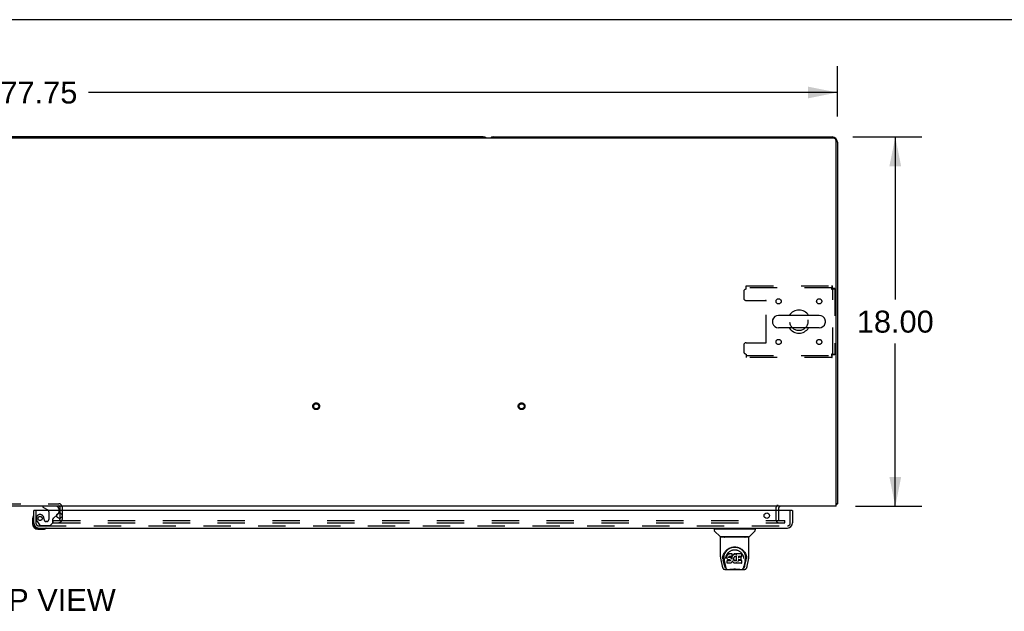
# Model space of a CAD drawing. Header units: inches. Extents: x 0 to 243, y 0 to 157.
# Tile 78 of 84: x 74 to 122, y 128 to 157. Entities that reach past the tile are written whole.
import ezdxf

# ---------------------------------------------------------------- set-up
doc = ezdxf.new("R2010")
doc.units = ezdxf.units.IN
doc.header["$LTSCALE"] = 13.348617
doc.header["$MEASUREMENT"] = 0
doc.linetypes.add('HIDDEN', pattern=[0.2, 0.1, -0.1])
doc.layers.get('0').update_dxf_attribs({"linetype": 'CONTINUOUS'})
for name, color, linetype in [('DEFAULT_2', 8, 'HIDDEN'), ('DIMENSIONS', 7, 'CONTINUOUS'), ('MAIN_OR_RIGHT_DOOR_ASSEMBLY', 7, 'CONTINUOUS')]:
    doc.layers.add(name, color=color, linetype=linetype)
doc.styles.get("Standard").update_dxf_attribs({"font": 'arial.ttf'})
doc.dimstyles.new('DIMSTYLE_1', dxfattribs={"dimtxt": 1.070745, "dimasz": 1.42766, "dimexe": 0.09, "dimexo": 0.07, "dimgap": 0.0375, "dimtad": 0, "dimtih": 1, "dimtoh": 1, "dimzin": 4, "dimdsep": 46, "dimtxsty": 'Standard', "dimblk": '_FILLED', "dimblk1": '_FILLED', "dimblk2": '_FILLED', "dimcen": 0.09, "dimadec": 3, "dimazin": 1, "dimtfac": 1, "dimtdec": 3, "dimtofl": 0, "dimtmove": 0, "dimatfit": 3, "dimldrblk": '_FILLED', "dimfxl": 0, "dimtolj": 1, "dimtzin": 4, "dimarcsym": 0})

# ---------------------------------------------------------------- blocks, each defined once
blk = doc.blocks.new('_FILLED')
at = {"color": 0, "linetype": 'ByBlock'}
blk.add_solid([(0, 0), (-1, 0.2), (-1, -0.2)], dxfattribs=at)
blk = doc.blocks.new('*D1')
at = {"layer": 'DIMENSIONS', "color": 2, "linetype": 'Continuous'}
for p, q in [((36.199, 152.326), (36.199, 154.779)), ((113.949, 152.326), (113.949, 154.779)), ((36.199, 153.494), (72.668, 153.494)), ((113.949, 153.494), (77.48, 153.494))]:
    blk.add_line(p, q, dxfattribs=at)
at = {"layer": 'DIMENSIONS', "color": 2, "linetype": 'Continuous', "xscale": 1.4276595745, "yscale": 1.4276595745, "zscale": 1.4276595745, "rotation": 180}
blk.add_blockref('_FILLED', (36.199, 153.494), dxfattribs=at)
at = {"layer": 'DIMENSIONS', "color": 2, "linetype": 'Continuous', "xscale": 1.4276595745, "yscale": 1.4276595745, "zscale": 1.4276595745}
blk.add_blockref('_FILLED', (113.949, 153.494), dxfattribs=at)
at = {"layer": 'DIMENSIONS', "color": 2, "linetype": 'Continuous', "insert": (75.074, 154.029), "char_height": 1.0707, "width": 3.74164, "attachment_point": 2, "line_spacing_factor": 0.9}
blk.add_mtext('77.75', dxfattribs=at)
blk = doc.blocks.new('*D2')
at = {"layer": 'DIMENSIONS', "color": 2, "linetype": 'Continuous'}
for p, q in [((114.698, 151.327), (118.052, 151.327)), ((116.767, 151.327), (116.767, 143.397)), ((116.767, 133.327), (116.767, 141.256)), ((114.823, 133.327), (118.052, 133.327))]:
    blk.add_line(p, q, dxfattribs=at)
at = {"layer": 'DIMENSIONS', "color": 2, "linetype": 'Continuous', "xscale": 1.4276595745, "yscale": 1.4276595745, "zscale": 1.4276595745}
for p, rotation in [((116.767, 151.327), 90), ((116.767, 133.327), 270)]:
    blk.add_blockref('_FILLED', p, dxfattribs=dict(at, rotation=rotation))
at = {"layer": 'DIMENSIONS', "color": 2, "linetype": 'Continuous', "insert": (116.767, 142.862), "char_height": 1.0707, "width": 3.74164, "attachment_point": 2, "line_spacing_factor": 0.9}
blk.add_mtext('18.00', dxfattribs=at)

msp = doc.modelspace()

# ---------------------------------------------------------------- linework, layer by layer
at = {"color": 7, "linetype": 'Continuous'}
for p, q in [((0, 157.043), (242.702, 157.043)), ((113.761, 151.264), (36.386, 151.264)), ((96.699, 151.327), (53.449, 151.327)), ((97.199, 151.327), (113.699, 151.327)), ((113.886, 133.327), (113.886, 151.139)), ((113.949, 151.077), (113.949, 133.452)), ((113.061, 142.633), (111.086, 142.633)), ((110.786, 142.37), (110.786, 142.283)), ((113.061, 142.021), (111.086, 142.021)), ((113.361, 142.37), (113.361, 142.283)), ((113.886, 133.327), (36.261, 133.327)), ((113.949, 133.452), (113.886, 133.452)), ((113.888, 133.414), (113.886, 133.415)), ((111.074, 133.202), (111.074, 133.123))]:
    msp.add_line(p, q, dxfattribs=at)
for points in [[(113.888, 133.414), (113.89, 133.416), (113.893, 133.418), (113.896, 133.42), (113.899, 133.422), (113.902, 133.423), (113.906, 133.425), (113.91, 133.427), (113.914, 133.428), (113.917, 133.43), (113.925, 133.432)], [(113.925, 133.432), (113.928, 133.434), (113.931, 133.435), (113.934, 133.436), (113.937, 133.438), (113.94, 133.439), (113.942, 133.44), (113.944, 133.442), (113.945, 133.443), (113.947, 133.445), (113.948, 133.447), (113.948, 133.448), (113.949, 133.45), (113.949, 133.452)]]:
    msp.add_lwpolyline(points, dxfattribs=at)
for centre, radius, start, end in [((96.699, 151.077), 0.25, 48.596, 90), ((97.199, 151.077), 0.25, 90, 131.4046), ((113.699, 151.077), 0.25, 0, 90), ((113.761, 151.139), 0.125, 0, 90), ((112.074, 142.327), 0.562, 32.9567, 147.0433), ((110.93, 142.37), 0.144, 164.3697, 180), ((111.086, 142.327), 0.306, 90, 164.3697), ((113.061, 142.327), 0.306, 15.6303, 90), ((113.218, 142.37), 0.144, 0, 15.6303), ((110.93, 142.283), 0.144, 180, 195.6303), ((111.086, 142.327), 0.306, 195.6303, 270), ((112.074, 142.327), 0.562, 212.956, 327.044), ((113.061, 142.327), 0.306, 270, 344.3697), ((113.218, 142.283), 0.144, 344.3697, 360), ((111.199, 133.202), 0.125, 90, 180), ((113.699, 133.577), 0.25, 318.6068, 319.2391)]:
    msp.add_arc(centre, radius, start, end, dxfattribs=at)
at = {"layer": 'DEFAULT_2', "color": 8, "linetype": 'HIDDEN'}
for p, q in [((109.511, 144.077), (113.69, 144.077)), ((109.511, 143.91), (109.511, 144.077)), ((113.69, 143.973), (109.511, 143.973)), ((113.69, 144.077), (113.69, 143.973)), ((113.824, 143.943), (113.72, 143.943)), ((113.72, 140.711), (113.72, 143.943)), ((113.824, 143.943), (113.824, 140.711)), ((109.386, 143.785), (109.386, 143.483)), ((109.511, 143.358), (110.456, 143.358)), ((110.486, 141.325), (110.486, 143.328)), ((109.386, 141.17), (109.386, 140.869)), ((109.511, 141.295), (110.456, 141.295)), ((109.511, 140.744), (109.511, 140.577)), ((109.511, 140.681), (113.69, 140.681)), ((113.69, 140.577), (109.511, 140.577)), ((113.69, 140.577), (113.69, 140.681)), ((113.824, 140.711), (113.72, 140.711)), ((72.853, 133.451), (76.045, 133.451)), ((72.853, 133.347), (76.045, 133.347)), ((76.095, 133.297), (76.095, 132.688)), ((76.199, 133.297), (76.199, 132.688)), ((110.949, 133.202), (110.949, 132.702)), ((111.074, 133.123), (111.074, 132.702)), ((75.761, 132.639), (111.043, 132.639)), ((75.761, 132.514), (75.761, 132.639)), ((75.761, 132.514), (111.043, 132.514)), ((111.07, 132.639), (111.386, 132.639)), ((111.07, 132.514), (111.386, 132.514)), ((111.386, 132.514), (111.386, 132.639))]:
    msp.add_line(p, q, dxfattribs=at)
for points in [[(113.69, 144.077), (113.687, 144.076), (113.685, 144.073), (113.683, 144.067), (113.68, 144.06), (113.678, 144.051), (113.676, 144.04), (113.673, 144.028), (113.671, 144.014), (113.669, 143.999), (113.666, 143.982), (113.664, 143.965), (113.662, 143.947), (113.659, 143.928), (113.657, 143.91)], [(113.69, 143.973), (113.687, 143.972), (113.685, 143.971), (113.683, 143.969), (113.68, 143.967), (113.678, 143.963), (113.676, 143.959), (113.673, 143.954), (113.671, 143.949), (113.669, 143.943), (113.666, 143.937), (113.664, 143.931), (113.662, 143.924), (113.659, 143.917), (113.657, 143.91)], [(113.657, 143.91), (113.676, 143.912), (113.694, 143.914), (113.712, 143.917), (113.729, 143.919), (113.746, 143.922), (113.761, 143.924), (113.775, 143.926), (113.787, 143.929), (113.798, 143.931), (113.807, 143.933), (113.814, 143.936), (113.82, 143.938), (113.823, 143.94), (113.824, 143.943)], [(113.657, 143.91), (113.664, 143.912), (113.671, 143.914), (113.678, 143.917), (113.684, 143.919), (113.69, 143.922), (113.696, 143.924), (113.701, 143.926), (113.706, 143.929), (113.71, 143.931), (113.714, 143.933), (113.716, 143.936), (113.718, 143.938), (113.719, 143.94), (113.72, 143.943)], [(113.824, 140.711), (113.823, 140.713), (113.82, 140.715), (113.814, 140.718), (113.807, 140.72), (113.798, 140.723), (113.787, 140.725), (113.775, 140.727), (113.761, 140.73), (113.746, 140.732), (113.729, 140.734), (113.712, 140.737), (113.694, 140.739), (113.676, 140.741), (113.657, 140.744)], [(113.657, 140.744), (113.659, 140.737), (113.662, 140.73), (113.664, 140.723), (113.666, 140.716), (113.669, 140.71), (113.671, 140.704), (113.673, 140.699), (113.676, 140.694), (113.678, 140.69), (113.68, 140.687), (113.683, 140.684), (113.685, 140.682), (113.687, 140.681), (113.69, 140.681)], [(113.72, 140.711), (113.719, 140.713), (113.718, 140.715), (113.716, 140.718), (113.714, 140.72), (113.71, 140.723), (113.706, 140.725), (113.701, 140.727), (113.696, 140.73), (113.69, 140.732), (113.684, 140.734), (113.678, 140.737), (113.671, 140.739), (113.664, 140.741), (113.657, 140.744)], [(113.657, 140.744), (113.659, 140.725), (113.662, 140.707), (113.664, 140.689), (113.666, 140.671), (113.669, 140.655), (113.671, 140.64), (113.673, 140.626), (113.676, 140.613), (113.678, 140.602), (113.68, 140.593), (113.683, 140.586), (113.685, 140.581), (113.687, 140.578), (113.69, 140.577)]]:
    msp.add_lwpolyline(points, dxfattribs=at)
for centre, radius in [((111.084, 143.316), 0.125), ((113.063, 143.316), 0.125), ((112.074, 142.327), 0.438), ((111.084, 141.337), 0.125), ((113.063, 141.337), 0.125), ((88.574, 138.202), 0.164), ((88.574, 138.202), 0.124), ((98.574, 138.202), 0.164), ((98.574, 138.202), 0.124)]:
    msp.add_circle(centre, radius, dxfattribs=at)
for centre, radius, start, end in [((109.511, 143.785), 0.125, 90, 180), ((109.511, 143.483), 0.125, 180, 270), ((110.456, 143.328), 0.03, 0, 90), ((109.511, 141.17), 0.125, 90, 180), ((110.456, 141.325), 0.03, 270, 360), ((109.511, 140.869), 0.125, 180, 270), ((76.045, 133.297), 0.154, 0, 90), ((76.045, 133.297), 0.05, 0, 90), ((111.199, 133.202), 0.25, 130.7609, 180), ((76.045, 132.688), 0.154, 270, 360), ((76.045, 132.688), 0.05, 270, 360), ((111.136, 132.702), 0.188, 180, 270), ((111.136, 132.702), 0.0625, 180, 270)]:
    msp.add_arc(centre, radius, start, end, dxfattribs=at)
at = {"layer": 'MAIN_OR_RIGHT_DOOR_ASSEMBLY', "color": 8, "linetype": 'HIDDEN'}
for p, q in [((75.896, 133.327), (75.266, 133.327)), ((74.928, 133.123), (74.928, 132.515)), ((75.554, 133.063), (75.554, 132.684)), ((75.804, 132.757), (75.943, 132.896)), ((76.053, 133.047), (76.053, 133.123)), ((111.657, 132.515), (111.657, 133.123)), ((75.002, 132.572), (75.104, 132.427)), ((75.07, 132.373), (111.515, 132.373)), ((75.168, 132.394), (75.62, 132.394)), ((75.325, 132.684), (75.325, 132.672)), ((75.456, 132.586), (75.423, 132.586)), ((75.62, 132.394), (75.746, 132.52)), ((75.746, 132.52), (75.746, 132.699))]:
    msp.add_line(p, q, dxfattribs=at)
at = {"layer": 'MAIN_OR_RIGHT_DOOR_ASSEMBLY', "color": 7, "linetype": 'Continuous'}
for p, q in [((75.266, 133.327), (75.266, 133.288)), ((75.266, 133.288), (75.504, 133.15)), ((74.81, 132.864), (74.809, 132.857)), ((74.844, 133.123), (74.824, 133.123)), ((75.943, 132.896), (76.024, 132.976)), ((76.053, 133.123), (76.053, 133.17)), ((111.741, 133.123), (111.761, 133.123)), ((74.764, 132.728), (74.764, 132.472)), ((74.824, 132.515), (74.824, 132.472)), ((75.027, 132.209), (75.283, 132.209)), ((75.412, 132.254), (75.419, 132.255)), ((107.945, 132.222), (107.945, 132.167)), ((107.953, 132.229), (109.945, 132.229)), ((108.251, 131.844), (107.956, 132.139)), ((108.004, 132.229), (108.004, 132.269)), ((109.626, 131.836), (108.272, 131.836)), ((108.334, 131.836), (108.332, 131.832)), ((108.332, 131.832), (108.332, 131.832)), ((109.566, 131.832), (109.564, 131.836)), ((109.566, 131.832), (109.566, 131.832)), ((109.646, 131.844), (109.941, 132.139)), ((109.894, 132.229), (109.894, 132.269)), ((109.953, 132.222), (109.953, 132.167)), ((108.26, 130.856), (108.26, 131.82)), ((109.63, 131.828), (108.268, 131.828)), ((109.638, 130.857), (109.638, 131.82)), ((108.371, 130.83), (108.379, 130.884)), ((108.381, 130.89), (108.38, 130.835)), ((108.516, 131.111), (108.542, 131.145)), ((108.573, 130.909), (108.572, 130.884)), ((108.573, 130.85), (108.572, 130.884)), ((108.578, 130.934), (108.573, 130.909)), ((108.574, 130.874), (108.573, 130.909)), ((108.588, 130.959), (108.578, 130.934)), ((108.579, 130.899), (108.578, 130.934)), ((108.603, 130.98), (108.588, 130.959)), ((108.589, 130.923), (108.588, 130.959)), ((108.613, 130.99), (108.603, 130.98)), ((108.603, 130.945), (108.603, 130.98)), ((108.624, 130.998), (108.613, 130.99)), ((108.613, 130.954), (108.613, 130.99)), ((108.647, 131.008), (108.624, 130.998)), ((108.624, 130.961), (108.624, 130.998)), ((108.673, 131.017), (108.647, 131.008)), ((108.647, 130.972), (108.647, 131.008)), ((108.669, 130.871), (108.666, 130.869)), ((108.68, 130.875), (108.669, 130.871)), ((108.826, 131.017), (108.673, 131.017)), ((108.673, 130.98), (108.673, 131.017)), ((108.673, 130.98), (108.673, 130.978)), ((108.694, 130.876), (108.68, 130.875)), ((108.807, 130.876), (108.694, 130.876)), ((108.694, 130.876), (108.694, 130.876)), ((108.819, 130.877), (108.807, 130.876)), ((108.807, 130.876), (108.807, 130.876)), ((108.817, 130.876), (108.813, 130.865)), ((108.823, 130.889), (108.819, 130.877)), ((108.82, 130.852), (108.82, 130.878)), ((108.825, 130.903), (108.823, 130.889)), ((108.823, 130.889), (108.823, 130.889)), ((108.825, 130.982), (108.826, 131.017)), ((108.826, 130.928), (108.825, 130.903)), ((108.828, 130.909), (108.825, 130.9)), ((108.825, 130.903), (108.825, 130.903)), ((108.827, 130.962), (108.826, 131.017)), ((108.826, 130.927), (108.827, 130.962)), ((108.839, 130.93), (108.828, 130.909)), ((108.828, 130.874), (108.828, 130.909)), ((108.852, 130.949), (108.839, 130.93)), ((108.84, 130.894), (108.839, 130.93)), ((108.868, 130.967), (108.852, 130.949)), ((108.853, 130.913), (108.852, 130.949)), ((108.885, 130.983), (108.868, 130.967)), ((108.868, 130.931), (108.868, 130.967)), ((108.904, 130.997), (108.885, 130.983)), ((108.885, 130.947), (108.885, 130.983)), ((108.927, 131.007), (108.904, 130.997)), ((108.905, 130.961), (108.904, 130.997)), ((108.95, 131.013), (108.927, 131.007)), ((108.927, 130.971), (108.927, 131.007)), ((108.958, 130.872), (108.934, 130.862)), ((108.974, 131.015), (108.95, 131.013)), ((108.95, 130.976), (108.95, 131.013)), ((108.969, 130.874), (108.958, 130.872)), ((108.98, 130.874), (108.969, 130.874)), ((108.974, 131.015), (108.998, 131.015)), ((108.974, 130.978), (108.974, 131.015)), ((108.974, 130.977), (108.974, 130.978)), ((108.991, 130.871), (108.98, 130.874)), ((109.003, 130.867), (108.991, 130.871)), ((109.011, 131.013), (108.998, 131.015)), ((108.998, 130.978), (108.998, 131.015)), ((108.998, 130.976), (108.998, 130.978)), ((109.024, 131.008), (109.011, 131.013)), ((109.011, 130.976), (109.011, 131.013)), ((109.037, 130.914), (109.021, 130.875)), ((109.023, 130.972), (109.024, 131.008)), ((109.036, 131), (109.024, 131.008)), ((109.284, 131.015), (109.035, 131.015)), ((109.036, 130.965), (109.035, 131.015)), ((109.038, 130.915), (109.037, 130.915)), ((109.042, 130.662), (109.037, 130.914)), ((109.039, 130.921), (109.038, 130.92)), ((109.038, 130.92), (109.038, 130.918)), ((109.038, 130.918), (109.038, 130.917)), ((109.038, 130.917), (109.038, 130.917)), ((109.038, 130.917), (109.038, 130.916)), ((109.038, 130.916), (109.038, 130.916)), ((109.038, 130.916), (109.038, 130.916)), ((109.038, 130.916), (109.038, 130.915)), ((109.039, 130.923), (109.039, 130.921)), ((109.284, 130.876), (109.126, 130.876)), ((109.127, 130.876), (109.126, 130.817)), ((109.298, 130.889), (109.3, 130.998)), ((109.3, 131.029), (109.317, 131.004)), ((109.505, 130.934), (109.518, 130.883)), ((109.517, 130.89), (109.517, 130.835)), ((108.275, 130.713), (108.34, 130.408)), ((108.367, 130.772), (108.371, 130.83)), ((108.367, 130.773), (108.367, 130.772)), ((108.448, 130.44), (108.392, 130.716)), ((108.428, 130.782), (108.43, 130.757)), ((108.439, 130.692), (108.501, 130.388)), ((108.513, 130.786), (108.513, 130.785)), ((108.573, 130.85), (108.573, 130.85)), ((108.574, 130.825), (108.573, 130.85)), ((108.578, 130.8), (108.574, 130.825)), ((108.574, 130.825), (108.574, 130.825)), ((108.588, 130.777), (108.578, 130.8)), ((108.578, 130.8), (108.578, 130.8)), ((108.586, 130.683), (108.578, 130.675)), ((108.58, 130.562), (108.578, 130.675)), ((108.587, 130.555), (108.58, 130.562)), ((108.648, 130.684), (108.586, 130.683)), ((108.586, 130.647), (108.586, 130.683)), ((108.733, 130.555), (108.587, 130.555)), ((108.587, 130.555), (108.587, 130.555)), ((108.588, 130.777), (108.588, 130.776)), ((108.601, 130.755), (108.588, 130.776)), ((108.601, 130.755), (108.602, 130.755)), ((108.619, 130.737), (108.602, 130.755)), ((108.64, 130.723), (108.619, 130.737)), ((108.619, 130.737), (108.619, 130.737)), ((108.64, 130.723), (108.641, 130.723)), ((108.653, 130.719), (108.641, 130.723)), ((108.708, 130.684), (108.648, 130.684)), ((108.648, 130.647), (108.648, 130.684)), ((108.648, 130.647), (108.648, 130.646)), ((108.666, 130.716), (108.653, 130.719)), ((108.662, 130.852), (108.661, 130.838)), ((108.664, 130.865), (108.662, 130.852)), ((108.662, 130.832), (108.662, 130.85)), ((108.663, 130.827), (108.664, 130.862)), ((108.666, 130.869), (108.664, 130.865)), ((108.667, 130.858), (108.664, 130.862)), ((108.666, 130.822), (108.667, 130.858)), ((108.714, 130.716), (108.666, 130.716)), ((108.67, 130.855), (108.667, 130.858)), ((108.682, 130.852), (108.67, 130.855)), ((108.67, 130.819), (108.67, 130.855)), ((108.681, 130.814), (108.682, 130.815)), ((108.705, 130.853), (108.682, 130.852)), ((108.682, 130.815), (108.682, 130.852)), ((108.73, 130.852), (108.705, 130.853)), ((108.705, 130.816), (108.705, 130.853)), ((108.705, 130.815), (108.705, 130.816)), ((108.722, 130.685), (108.708, 130.684)), ((108.708, 130.648), (108.708, 130.684)), ((108.708, 130.648), (108.709, 130.646)), ((108.714, 130.716), (108.714, 130.717)), ((108.72, 130.715), (108.714, 130.716)), ((108.725, 130.714), (108.72, 130.715)), ((108.727, 130.688), (108.722, 130.685)), ((108.722, 130.649), (108.722, 130.685)), ((108.73, 130.71), (108.725, 130.714)), ((108.731, 130.692), (108.727, 130.688)), ((108.727, 130.652), (108.727, 130.688)), ((108.729, 130.813), (108.73, 130.815)), ((108.755, 130.846), (108.73, 130.852)), ((108.73, 130.815), (108.73, 130.852)), ((108.734, 130.705), (108.73, 130.71)), ((108.737, 130.7), (108.731, 130.692)), ((108.732, 130.656), (108.731, 130.692)), ((108.746, 130.557), (108.733, 130.555)), ((108.74, 130.693), (108.734, 130.706)), ((108.74, 130.668), (108.739, 130.694)), ((108.742, 130.68), (108.74, 130.694)), ((108.742, 130.674), (108.742, 130.684)), ((108.758, 130.561), (108.746, 130.557)), ((108.767, 130.84), (108.755, 130.846)), ((108.755, 130.809), (108.755, 130.846)), ((108.779, 130.575), (108.758, 130.561)), ((108.758, 130.561), (108.758, 130.561)), ((108.779, 130.832), (108.767, 130.84)), ((108.767, 130.804), (108.767, 130.84)), ((108.778, 130.796), (108.779, 130.832)), ((108.797, 130.814), (108.779, 130.832)), ((108.796, 130.592), (108.779, 130.575)), ((108.779, 130.575), (108.779, 130.575)), ((108.796, 130.779), (108.797, 130.814)), ((108.804, 130.603), (108.796, 130.592)), ((108.796, 130.592), (108.796, 130.592)), ((108.806, 130.8), (108.797, 130.814)), ((108.809, 130.614), (108.804, 130.603)), ((108.804, 130.603), (108.804, 130.603)), ((108.809, 130.842), (108.806, 130.8)), ((108.806, 130.763), (108.806, 130.8)), ((108.808, 130.756), (108.807, 130.757)), ((108.813, 130.865), (108.809, 130.842)), ((108.81, 130.807), (108.809, 130.842)), ((108.819, 130.637), (108.809, 130.614)), ((108.809, 130.614), (108.809, 130.614)), ((108.814, 130.83), (108.813, 130.865)), ((108.825, 130.66), (108.819, 130.637)), ((108.819, 130.637), (108.819, 130.637)), ((108.825, 130.672), (108.825, 130.673)), ((108.825, 130.671), (108.825, 130.672)), ((108.826, 130.67), (108.825, 130.671)), ((108.825, 130.671), (108.825, 130.671)), ((108.826, 130.669), (108.825, 130.661)), ((108.825, 130.661), (108.825, 130.66)), ((108.826, 130.67), (108.826, 130.67)), ((108.846, 130.633), (108.826, 130.669)), ((108.859, 130.614), (108.846, 130.633)), ((108.846, 130.633), (108.846, 130.633)), ((108.875, 130.597), (108.859, 130.614)), ((108.859, 130.614), (108.859, 130.614)), ((108.892, 130.582), (108.875, 130.597)), ((108.875, 130.597), (108.875, 130.597)), ((108.892, 130.777), (108.89, 130.751)), ((108.891, 130.739), (108.892, 130.773)), ((108.895, 130.803), (108.892, 130.777)), ((108.892, 130.773), (108.892, 130.778)), ((108.895, 130.761), (108.892, 130.773)), ((108.91, 130.568), (108.892, 130.582)), ((108.892, 130.582), (108.892, 130.582)), ((108.894, 130.726), (108.895, 130.761)), ((108.899, 130.814), (108.895, 130.803)), ((108.904, 130.737), (108.895, 130.761)), ((108.904, 130.825), (108.899, 130.814)), ((108.918, 130.847), (108.904, 130.825)), ((108.917, 130.715), (108.904, 130.737)), ((108.904, 130.702), (108.904, 130.737)), ((108.92, 130.563), (108.91, 130.568)), ((108.91, 130.568), (108.91, 130.568)), ((108.916, 130.679), (108.917, 130.715)), ((108.924, 130.706), (108.917, 130.715)), ((108.925, 130.856), (108.918, 130.847)), ((108.931, 130.559), (108.92, 130.563)), ((108.92, 130.563), (108.92, 130.563)), ((108.934, 130.697), (108.924, 130.706)), ((108.924, 130.67), (108.924, 130.706)), ((108.934, 130.862), (108.925, 130.856)), ((108.953, 130.553), (108.931, 130.559)), ((108.933, 130.661), (108.934, 130.697)), ((108.944, 130.69), (108.934, 130.697)), ((108.955, 130.686), (108.944, 130.69)), ((108.944, 130.654), (108.944, 130.69)), ((108.976, 130.551), (108.953, 130.553)), ((108.967, 130.684), (108.955, 130.686)), ((108.955, 130.649), (108.955, 130.686)), ((108.967, 130.684), (108.98, 130.683)), ((108.967, 130.647), (108.967, 130.684)), ((108.967, 130.645), (108.967, 130.647)), ((108.999, 130.554), (108.976, 130.551)), ((108.976, 130.552), (108.976, 130.551)), ((108.992, 130.685), (108.98, 130.683)), ((108.98, 130.646), (108.98, 130.683)), ((108.98, 130.645), (108.98, 130.646)), ((109.004, 130.689), (108.992, 130.685)), ((108.992, 130.648), (108.992, 130.685)), ((109.021, 130.561), (108.999, 130.554)), ((109.015, 130.694), (109.004, 130.689)), ((109.004, 130.652), (109.004, 130.689)), ((109.025, 130.701), (109.015, 130.694)), ((109.015, 130.657), (109.015, 130.694)), ((109.04, 130.572), (109.021, 130.561)), ((109.021, 130.561), (109.021, 130.561)), ((109.026, 130.665), (109.025, 130.701)), ((109.046, 130.572), (109.04, 130.572)), ((109.044, 130.654), (109.043, 130.655)), ((109.045, 130.563), (109.045, 130.572)), ((109.285, 130.555), (109.054, 130.555)), ((109.126, 130.72), (109.124, 130.646)), ((109.253, 130.72), (109.125, 130.72)), ((109.285, 130.68), (109.125, 130.68)), ((109.253, 130.852), (109.127, 130.852)), ((109.265, 130.731), (109.267, 130.838)), ((109.293, 130.563), (109.295, 130.67)), ((109.382, 130.816), (109.384, 130.786)), ((109.384, 130.785), (109.384, 130.786)), ((109.459, 130.689), (109.397, 130.388)), ((109.449, 130.44), (109.506, 130.716)), ((109.531, 130.772), (109.531, 130.773)), ((109.558, 130.408), (109.623, 130.713)), ((108.464, 130.253), (109.434, 130.253)), ((108.507, 130.332), (108.514, 130.332)), ((108.514, 130.332), (108.517, 130.323)), ((108.518, 130.32), (108.517, 130.323)), ((109.38, 130.32), (109.381, 130.323)), ((109.381, 130.323), (109.383, 130.332)), ((109.383, 130.332), (109.39, 130.332))]:
    msp.add_line(p, q, dxfattribs=at)
at = {"layer": 'MAIN_OR_RIGHT_DOOR_ASSEMBLY', "color": 3, "linetype": 'Continuous'}
for p, q in [((74.824, 132.515), (74.824, 133.123)), ((111.741, 133.123), (74.844, 133.123)), ((111.761, 133.123), (111.761, 132.515)), ((75.07, 132.269), (111.515, 132.269))]:
    msp.add_line(p, q, dxfattribs=at)
at = {"layer": 'MAIN_OR_RIGHT_DOOR_ASSEMBLY', "color": 7, "linetype": 'Continuous'}
for points in [[(108.331, 131.83), (108.33, 131.83), (108.33, 131.829), (108.33, 131.828), (108.329, 131.828), (108.33, 131.828)], [(108.332, 131.832), (108.331, 131.831), (108.331, 131.83)], [(109.567, 131.83), (109.566, 131.831), (109.566, 131.832)], [(109.568, 131.828), (109.568, 131.828), (109.568, 131.828), (109.568, 131.829), (109.567, 131.83), (109.567, 131.83)], [(108.379, 130.884), (108.392, 130.935), (108.409, 130.982), (108.429, 131.027), (108.452, 131.069), (108.478, 131.107), (108.506, 131.143), (108.537, 131.176), (108.57, 131.207), (108.606, 131.235), (108.645, 131.261), (108.686, 131.284), (108.729, 131.304), (108.772, 131.319), (108.816, 131.332), (108.861, 131.34), (108.905, 131.345), (108.949, 131.347), (108.993, 131.345), (109.037, 131.34), (109.082, 131.332), (109.126, 131.319), (109.169, 131.303), (109.212, 131.284), (109.253, 131.261), (109.291, 131.235), (109.327, 131.207), (109.361, 131.176), (109.392, 131.142), (109.42, 131.107), (109.445, 131.068), (109.468, 131.027), (109.488, 130.982), (109.505, 130.934)], [(108.428, 130.782), (108.427, 130.806), (108.428, 130.853), (108.433, 130.9), (108.443, 130.946), (108.456, 130.991), (108.473, 131.034), (108.493, 131.074), (108.516, 131.111)], [(108.521, 130.853), (108.529, 130.888), (108.539, 130.92), (108.552, 130.95)], [(108.542, 131.145), (108.568, 131.176), (108.597, 131.204)], [(108.552, 130.95), (108.565, 130.978), (108.581, 131.004)], [(108.574, 130.874), (108.574, 130.874), (108.574, 130.874), (108.575, 130.873), (108.575, 130.873), (108.575, 130.873), (108.576, 130.873)], [(108.579, 130.899), (108.579, 130.899), (108.579, 130.898), (108.58, 130.898), (108.58, 130.898), (108.58, 130.898), (108.581, 130.898)], [(108.581, 131.004), (108.597, 131.028), (108.616, 131.051), (108.635, 131.073), (108.656, 131.094), (108.679, 131.112), (108.703, 131.13), (108.728, 131.146), (108.754, 131.16), (108.781, 131.173), (108.809, 131.183), (108.837, 131.192), (108.865, 131.198), (108.893, 131.203), (108.921, 131.205), (108.949, 131.206), (108.976, 131.205), (109.004, 131.203), (109.032, 131.198), (109.06, 131.192), (109.088, 131.183), (109.116, 131.173), (109.143, 131.16), (109.17, 131.146), (109.195, 131.13), (109.219, 131.113), (109.241, 131.094), (109.262, 131.073), (109.282, 131.052), (109.3, 131.029)], [(108.589, 130.923), (108.589, 130.923), (108.589, 130.923), (108.589, 130.922), (108.59, 130.922), (108.59, 130.922), (108.59, 130.922)], [(108.597, 131.204), (108.626, 131.23), (108.657, 131.252), (108.688, 131.271)], [(108.603, 130.944), (108.604, 130.944), (108.604, 130.944), (108.604, 130.944), (108.604, 130.944), (108.605, 130.943), (108.605, 130.943)], [(108.613, 130.954), (108.613, 130.953), (108.613, 130.953), (108.614, 130.953), (108.614, 130.953), (108.614, 130.953), (108.614, 130.952)], [(108.624, 130.961), (108.624, 130.961), (108.624, 130.961), (108.625, 130.961), (108.625, 130.96), (108.625, 130.96), (108.625, 130.96)], [(108.647, 130.972), (108.647, 130.971), (108.647, 130.971), (108.648, 130.971), (108.648, 130.971), (108.648, 130.97), (108.648, 130.97)], [(108.668, 130.871), (108.668, 130.871), (108.668, 130.871), (108.669, 130.871), (108.669, 130.871)], [(108.68, 130.875), (108.68, 130.875), (108.68, 130.875), (108.68, 130.875)], [(108.688, 131.271), (108.72, 131.288), (108.752, 131.303), (108.785, 131.314)], [(108.785, 131.314), (108.817, 131.324), (108.85, 131.331), (108.883, 131.337), (108.915, 131.34), (108.948, 131.341), (108.98, 131.34), (109.013, 131.337), (109.045, 131.332), (109.078, 131.325)], [(108.819, 130.877), (108.819, 130.877), (108.818, 130.877), (108.818, 130.877), (108.818, 130.877)], [(108.819, 130.877), (108.819, 130.877), (108.819, 130.877), (108.819, 130.877)], [(108.823, 130.889), (108.823, 130.889), (108.823, 130.888), (108.822, 130.888), (108.822, 130.888), (108.821, 130.888)], [(108.824, 130.98), (108.824, 130.979), (108.824, 130.979), (108.824, 130.979), (108.824, 130.979), (108.823, 130.979), (108.823, 130.978)], [(108.825, 130.903), (108.825, 130.903), (108.825, 130.903), (108.824, 130.902), (108.824, 130.902), (108.823, 130.902), (108.823, 130.902)], [(108.826, 130.928), (108.826, 130.927), (108.826, 130.927), (108.826, 130.927), (108.825, 130.926), (108.825, 130.926), (108.824, 130.926)], [(108.83, 130.872), (108.83, 130.872), (108.83, 130.873), (108.829, 130.873), (108.829, 130.873), (108.829, 130.873), (108.828, 130.874)], [(108.841, 130.893), (108.841, 130.893), (108.841, 130.893), (108.84, 130.893), (108.84, 130.893), (108.84, 130.894), (108.84, 130.894)], [(108.854, 130.912), (108.854, 130.912), (108.854, 130.912), (108.854, 130.912), (108.853, 130.913), (108.853, 130.913), (108.853, 130.913)], [(108.869, 130.929), (108.869, 130.929), (108.869, 130.93), (108.869, 130.93), (108.868, 130.93), (108.868, 130.93), (108.868, 130.931)], [(108.886, 130.945), (108.886, 130.946), (108.886, 130.946), (108.886, 130.946), (108.885, 130.946), (108.885, 130.947), (108.885, 130.947)], [(108.906, 130.96), (108.905, 130.96), (108.905, 130.96), (108.905, 130.96), (108.905, 130.96), (108.905, 130.961), (108.905, 130.961)], [(108.928, 130.969), (108.927, 130.969), (108.927, 130.97), (108.927, 130.97), (108.927, 130.97), (108.927, 130.97), (108.927, 130.971)], [(108.951, 130.975), (108.951, 130.975), (108.951, 130.975), (108.951, 130.975), (108.951, 130.975), (108.951, 130.976), (108.95, 130.976)], [(108.958, 130.872), (108.958, 130.872), (108.957, 130.872), (108.957, 130.872)], [(108.969, 130.874), (108.969, 130.874), (108.969, 130.875), (108.968, 130.875)], [(108.98, 130.874), (108.98, 130.874), (108.98, 130.874), (108.98, 130.875)], [(108.991, 130.871), (108.991, 130.871), (108.992, 130.872), (108.992, 130.872)], [(109.003, 130.867), (109.003, 130.867), (109.005, 130.866), (109.007, 130.866), (109.009, 130.866), (109.012, 130.866), (109.014, 130.867), (109.016, 130.868), (109.017, 130.869), (109.019, 130.871), (109.02, 130.872), (109.021, 130.874), (109.021, 130.875)], [(109.01, 130.975), (109.01, 130.975), (109.01, 130.975), (109.01, 130.975), (109.01, 130.975), (109.011, 130.976), (109.011, 130.976)], [(109.023, 130.97), (109.023, 130.971), (109.023, 130.971), (109.023, 130.971), (109.023, 130.971), (109.023, 130.972), (109.023, 130.972)], [(109.038, 130.976), (109.038, 130.976), (109.038, 130.977), (109.037, 130.977), (109.037, 130.977), (109.037, 130.977), (109.037, 130.978)], [(109.038, 130.96), (109.038, 130.961), (109.038, 130.961), (109.038, 130.962), (109.037, 130.962), (109.037, 130.963), (109.037, 130.963)], [(109.037, 130.915), (109.037, 130.915), (109.037, 130.915)], [(109.037, 130.915), (109.037, 130.915), (109.037, 130.914), (109.037, 130.914)], [(109.078, 131.325), (109.11, 131.315), (109.142, 131.304), (109.174, 131.29)], [(109.125, 130.876), (109.125, 130.876), (109.126, 130.876), (109.126, 130.876), (109.126, 130.876), (109.126, 130.876), (109.126, 130.876)], [(109.174, 131.29), (109.206, 131.273), (109.237, 131.254), (109.268, 131.232), (109.298, 131.207), (109.326, 131.18), (109.353, 131.149), (109.379, 131.115), (109.402, 131.077), (109.423, 131.037), (109.441, 130.994), (109.454, 130.949), (109.464, 130.902), (109.47, 130.855)], [(109.284, 130.876), (109.285, 130.876), (109.288, 130.876), (109.29, 130.877), (109.292, 130.878), (109.294, 130.879), (109.295, 130.881), (109.297, 130.883), (109.298, 130.885), (109.298, 130.888), (109.298, 130.889)], [(109.317, 131.004), (109.332, 130.978), (109.346, 130.95)], [(109.346, 130.95), (109.358, 130.92), (109.369, 130.888), (109.377, 130.853), (109.382, 130.816)], [(109.518, 130.883), (109.527, 130.83), (109.531, 130.772)], [(108.26, 130.857), (108.261, 130.823), (108.264, 130.783), (108.269, 130.744), (108.275, 130.713)], [(108.34, 130.408), (108.343, 130.395), (108.348, 130.376), (108.353, 130.359), (108.358, 130.344), (108.364, 130.331), (108.37, 130.318), (108.376, 130.307), (108.383, 130.296), (108.391, 130.287), (108.4, 130.278), (108.411, 130.27), (108.422, 130.263), (108.434, 130.258), (108.447, 130.255)], [(108.38, 130.835), (108.381, 130.801), (108.385, 130.757), (108.392, 130.716)], [(108.43, 130.757), (108.432, 130.737), (108.435, 130.713), (108.439, 130.692)], [(108.448, 130.44), (108.452, 130.423), (108.457, 130.405), (108.462, 130.388), (108.467, 130.373), (108.473, 130.36), (108.48, 130.35), (108.487, 130.341), (108.494, 130.336), (108.501, 130.333), (108.507, 130.332)], [(108.513, 130.786), (108.515, 130.816), (108.521, 130.853)], [(108.573, 130.85), (108.573, 130.849), (108.573, 130.849), (108.573, 130.849), (108.574, 130.849), (108.574, 130.848), (108.574, 130.848)], [(108.574, 130.825), (108.574, 130.825), (108.574, 130.824), (108.574, 130.824), (108.575, 130.824), (108.575, 130.824), (108.576, 130.824)], [(108.578, 130.8), (108.578, 130.8), (108.579, 130.799), (108.579, 130.799), (108.58, 130.799), (108.58, 130.799)], [(108.579, 130.64), (108.579, 130.64), (108.579, 130.639), (108.58, 130.639), (108.58, 130.639), (108.58, 130.639), (108.581, 130.639)], [(108.58, 130.562), (108.581, 130.562), (108.581, 130.562), (108.581, 130.561), (108.582, 130.562)], [(108.58, 130.562), (108.58, 130.562), (108.58, 130.562)], [(108.586, 130.647), (108.586, 130.646), (108.587, 130.646), (108.587, 130.646), (108.587, 130.646), (108.587, 130.645), (108.587, 130.645)], [(108.587, 130.555), (108.587, 130.555), (108.588, 130.555), (108.588, 130.555), (108.588, 130.555), (108.588, 130.555), (108.588, 130.556)], [(108.588, 130.776), (108.588, 130.776), (108.588, 130.776), (108.589, 130.776), (108.589, 130.776)], [(108.602, 130.755), (108.602, 130.755), (108.602, 130.755), (108.602, 130.755), (108.603, 130.755), (108.603, 130.755)], [(108.619, 130.737), (108.619, 130.737), (108.62, 130.737), (108.62, 130.737), (108.62, 130.737)], [(108.641, 130.723), (108.641, 130.723), (108.641, 130.723), (108.641, 130.724)], [(108.653, 130.719), (108.653, 130.719), (108.653, 130.719), (108.653, 130.719)], [(108.66, 130.851), (108.661, 130.851), (108.661, 130.851), (108.662, 130.851), (108.662, 130.852), (108.662, 130.852), (108.662, 130.852)], [(108.66, 130.837), (108.66, 130.837), (108.66, 130.837), (108.661, 130.837), (108.661, 130.837), (108.661, 130.838), (108.661, 130.838)], [(108.66, 130.83), (108.66, 130.83), (108.661, 130.831), (108.661, 130.831), (108.661, 130.831), (108.662, 130.831), (108.662, 130.832)], [(108.662, 130.864), (108.663, 130.864), (108.663, 130.865), (108.664, 130.865), (108.664, 130.865), (108.664, 130.865)], [(108.662, 130.825), (108.662, 130.825), (108.662, 130.825), (108.663, 130.825), (108.663, 130.826), (108.663, 130.826), (108.663, 130.826)], [(108.664, 130.869), (108.665, 130.868), (108.665, 130.868), (108.666, 130.869), (108.666, 130.869)], [(108.665, 130.821), (108.665, 130.821), (108.665, 130.821), (108.665, 130.821), (108.666, 130.821), (108.666, 130.822), (108.666, 130.822)], [(108.666, 130.716), (108.666, 130.716), (108.666, 130.717), (108.666, 130.717)], [(108.669, 130.817), (108.669, 130.818), (108.669, 130.818), (108.67, 130.818), (108.67, 130.818), (108.67, 130.818), (108.67, 130.819)], [(108.72, 130.715), (108.72, 130.715), (108.72, 130.716), (108.72, 130.716)], [(108.722, 130.649), (108.722, 130.648), (108.722, 130.648), (108.723, 130.648), (108.723, 130.648), (108.723, 130.647), (108.723, 130.647)], [(108.725, 130.714), (108.726, 130.714), (108.726, 130.714), (108.726, 130.714)], [(108.727, 130.651), (108.727, 130.651), (108.727, 130.651), (108.727, 130.651), (108.728, 130.65), (108.728, 130.65), (108.728, 130.65)], [(108.73, 130.71), (108.73, 130.71), (108.73, 130.71), (108.731, 130.71), (108.731, 130.71)], [(108.732, 130.656), (108.732, 130.656), (108.732, 130.656), (108.732, 130.655), (108.732, 130.655), (108.733, 130.655), (108.733, 130.655)], [(108.733, 130.555), (108.733, 130.555), (108.733, 130.555), (108.733, 130.555), (108.733, 130.555), (108.733, 130.555), (108.733, 130.556)], [(108.734, 130.705), (108.734, 130.705), (108.734, 130.705), (108.735, 130.705), (108.736, 130.705)], [(108.74, 130.693), (108.74, 130.693), (108.74, 130.693), (108.741, 130.693), (108.741, 130.693), (108.742, 130.693)], [(108.74, 130.668), (108.74, 130.667), (108.74, 130.667), (108.741, 130.667), (108.741, 130.667), (108.741, 130.667), (108.742, 130.666)], [(108.742, 130.68), (108.742, 130.68), (108.743, 130.679), (108.743, 130.679), (108.743, 130.679), (108.744, 130.679), (108.744, 130.679)], [(108.742, 130.674), (108.742, 130.673), (108.742, 130.673), (108.742, 130.673), (108.743, 130.673), (108.743, 130.672), (108.744, 130.672)], [(108.746, 130.557), (108.746, 130.557), (108.746, 130.557), (108.745, 130.557)], [(108.754, 130.808), (108.754, 130.808), (108.754, 130.808), (108.754, 130.809), (108.755, 130.809), (108.755, 130.809), (108.755, 130.809)], [(108.758, 130.561), (108.758, 130.561), (108.757, 130.561), (108.757, 130.561)], [(108.766, 130.802), (108.766, 130.803), (108.767, 130.803), (108.767, 130.803), (108.767, 130.803), (108.767, 130.804), (108.767, 130.804)], [(108.777, 130.795), (108.777, 130.795), (108.777, 130.795), (108.778, 130.795), (108.778, 130.796), (108.778, 130.796), (108.778, 130.796)], [(108.779, 130.575), (108.778, 130.575), (108.778, 130.575), (108.778, 130.575), (108.777, 130.575)], [(108.795, 130.777), (108.795, 130.777), (108.795, 130.777), (108.796, 130.778), (108.796, 130.778), (108.796, 130.778), (108.796, 130.778)], [(108.796, 130.592), (108.796, 130.592), (108.796, 130.592), (108.796, 130.592), (108.795, 130.592), (108.795, 130.592)], [(108.804, 130.603), (108.803, 130.603), (108.803, 130.602), (108.803, 130.602), (108.802, 130.602)], [(108.807, 130.757), (108.807, 130.759), (108.807, 130.76), (108.807, 130.761), (108.806, 130.762)], [(108.809, 130.614), (108.809, 130.614), (108.809, 130.613), (108.808, 130.613), (108.808, 130.613)], [(108.812, 130.806), (108.812, 130.806), (108.811, 130.806), (108.811, 130.806), (108.81, 130.807), (108.81, 130.807), (108.81, 130.807)], [(108.816, 130.828), (108.815, 130.829), (108.815, 130.829), (108.815, 130.829), (108.814, 130.829), (108.814, 130.83), (108.814, 130.83)], [(108.819, 130.637), (108.819, 130.636), (108.818, 130.636), (108.818, 130.636), (108.817, 130.636), (108.817, 130.636)], [(108.822, 130.851), (108.821, 130.851), (108.821, 130.851), (108.821, 130.851), (108.82, 130.851), (108.82, 130.852), (108.82, 130.852)], [(108.825, 130.66), (108.825, 130.66), (108.825, 130.66), (108.825, 130.66), (108.825, 130.66), (108.824, 130.66), (108.824, 130.66)], [(108.825, 130.673), (108.825, 130.673), (108.825, 130.674)], [(108.826, 130.669), (108.826, 130.669), (108.826, 130.669), (108.826, 130.669), (108.826, 130.669), (108.826, 130.67), (108.826, 130.67), (108.826, 130.67)], [(108.826, 130.669), (108.826, 130.669), (108.826, 130.669), (108.826, 130.669), (108.826, 130.669)], [(108.846, 130.633), (108.846, 130.633), (108.847, 130.632), (108.847, 130.632), (108.848, 130.632)], [(108.859, 130.614), (108.86, 130.614), (108.86, 130.614), (108.86, 130.614), (108.861, 130.614), (108.861, 130.614)], [(108.875, 130.597), (108.875, 130.597), (108.875, 130.597), (108.876, 130.597), (108.876, 130.597)], [(108.89, 130.751), (108.89, 130.751), (108.89, 130.75), (108.89, 130.75), (108.889, 130.75), (108.889, 130.75), (108.888, 130.75)], [(108.891, 130.738), (108.891, 130.738), (108.891, 130.738), (108.891, 130.737), (108.89, 130.737), (108.89, 130.737), (108.889, 130.737)], [(108.892, 130.777), (108.892, 130.777), (108.891, 130.777), (108.891, 130.776), (108.891, 130.776), (108.89, 130.776), (108.89, 130.776)], [(108.894, 130.726), (108.894, 130.726), (108.894, 130.726), (108.893, 130.725), (108.893, 130.725), (108.893, 130.725), (108.892, 130.725)], [(108.892, 130.582), (108.892, 130.582), (108.892, 130.582), (108.893, 130.582), (108.893, 130.582)], [(108.895, 130.803), (108.895, 130.802), (108.895, 130.802), (108.894, 130.802), (108.894, 130.802), (108.893, 130.802)], [(108.899, 130.814), (108.899, 130.814), (108.898, 130.814), (108.898, 130.813), (108.897, 130.813), (108.897, 130.813)], [(108.904, 130.702), (108.903, 130.702), (108.903, 130.701), (108.903, 130.701), (108.902, 130.701), (108.902, 130.701), (108.902, 130.701)], [(108.904, 130.825), (108.904, 130.824), (108.904, 130.824), (108.903, 130.824), (108.903, 130.824)], [(108.91, 130.568), (108.91, 130.568), (108.91, 130.568), (108.911, 130.568), (108.911, 130.568)], [(108.914, 130.678), (108.915, 130.678), (108.915, 130.678), (108.915, 130.678), (108.916, 130.679), (108.916, 130.679), (108.916, 130.679)], [(108.918, 130.847), (108.918, 130.847), (108.918, 130.847), (108.917, 130.847), (108.917, 130.847), (108.917, 130.847)], [(108.92, 130.563), (108.921, 130.563), (108.921, 130.563), (108.921, 130.563)], [(108.923, 130.668), (108.923, 130.668), (108.923, 130.668), (108.923, 130.669), (108.924, 130.669), (108.924, 130.669), (108.924, 130.67)], [(108.925, 130.856), (108.925, 130.856), (108.925, 130.856), (108.924, 130.856), (108.924, 130.856)], [(108.931, 130.559), (108.931, 130.559), (108.932, 130.559), (108.932, 130.56)], [(108.932, 130.66), (108.932, 130.66), (108.933, 130.66), (108.933, 130.66), (108.933, 130.66), (108.933, 130.661), (108.933, 130.661)], [(108.934, 130.862), (108.934, 130.862), (108.934, 130.862), (108.933, 130.862)], [(108.943, 130.652), (108.943, 130.653), (108.943, 130.653), (108.943, 130.653), (108.943, 130.653), (108.944, 130.654), (108.944, 130.654)], [(108.953, 130.553), (108.954, 130.553), (108.954, 130.554), (108.954, 130.554)], [(108.954, 130.648), (108.954, 130.648), (108.955, 130.648), (108.955, 130.648), (108.955, 130.649), (108.955, 130.649), (108.955, 130.649)], [(108.992, 130.647), (108.992, 130.647), (108.992, 130.647), (108.992, 130.647), (108.992, 130.648), (108.992, 130.648), (108.992, 130.648)], [(108.999, 130.555), (108.999, 130.554), (108.999, 130.554), (108.999, 130.554)], [(109.004, 130.867), (109.003, 130.867), (109.003, 130.867), (109.003, 130.867)], [(109.005, 130.651), (109.004, 130.651), (109.004, 130.651), (109.004, 130.651), (109.004, 130.652), (109.004, 130.652), (109.004, 130.652)], [(109.016, 130.656), (109.016, 130.656), (109.016, 130.657), (109.016, 130.657), (109.016, 130.657), (109.015, 130.657), (109.015, 130.658)], [(109.02, 130.561), (109.021, 130.561), (109.021, 130.561), (109.021, 130.561)], [(109.041, 130.698), (109.04, 130.699), (109.04, 130.7), (109.039, 130.701), (109.038, 130.701), (109.037, 130.702), (109.037, 130.702), (109.036, 130.703), (109.035, 130.703), (109.034, 130.703), (109.033, 130.703), (109.033, 130.703), (109.032, 130.703)], [(109.039, 130.573), (109.04, 130.573), (109.04, 130.572), (109.04, 130.572), (109.04, 130.572), (109.04, 130.572), (109.04, 130.572)], [(109.043, 130.655), (109.043, 130.657), (109.042, 130.658), (109.042, 130.661)], [(109.045, 130.563), (109.046, 130.562), (109.046, 130.56), (109.047, 130.558), (109.048, 130.557), (109.05, 130.556), (109.051, 130.555), (109.053, 130.555), (109.054, 130.555)], [(109.047, 130.573), (109.047, 130.573), (109.047, 130.572), (109.046, 130.572), (109.046, 130.572), (109.046, 130.572), (109.046, 130.572)], [(109.122, 130.642), (109.123, 130.642), (109.123, 130.643), (109.123, 130.643), (109.123, 130.643), (109.123, 130.643), (109.124, 130.644)], [(109.124, 130.814), (109.124, 130.814), (109.125, 130.814), (109.125, 130.814), (109.125, 130.815), (109.125, 130.815), (109.125, 130.815)], [(109.124, 130.72), (109.124, 130.72), (109.124, 130.72), (109.124, 130.72), (109.125, 130.72), (109.125, 130.72), (109.125, 130.72)], [(109.253, 130.72), (109.255, 130.72), (109.257, 130.72), (109.258, 130.721), (109.26, 130.722), (109.261, 130.723), (109.262, 130.724), (109.263, 130.726), (109.264, 130.727), (109.265, 130.729), (109.265, 130.731)], [(109.285, 130.555), (109.286, 130.555), (109.287, 130.555), (109.289, 130.556), (109.29, 130.557), (109.292, 130.558), (109.292, 130.56), (109.293, 130.562), (109.293, 130.563)], [(109.39, 130.332), (109.396, 130.333), (109.404, 130.336), (109.411, 130.342), (109.418, 130.35), (109.424, 130.361), (109.43, 130.373), (109.436, 130.388), (109.441, 130.405), (109.446, 130.423), (109.449, 130.44)], [(109.449, 130.254), (109.463, 130.258), (109.475, 130.263), (109.486, 130.269), (109.497, 130.277), (109.506, 130.286), (109.514, 130.296), (109.521, 130.306), (109.528, 130.318), (109.534, 130.33), (109.54, 130.344), (109.545, 130.359), (109.55, 130.376), (109.555, 130.394), (109.558, 130.408)], [(109.459, 130.689), (109.459, 130.692), (109.46, 130.695), (109.46, 130.698), (109.461, 130.701), (109.461, 130.704), (109.462, 130.707), (109.462, 130.71), (109.463, 130.713), (109.463, 130.716), (109.464, 130.719), (109.464, 130.723), (109.465, 130.726), (109.465, 130.729), (109.466, 130.733), (109.466, 130.737), (109.466, 130.74), (109.467, 130.744), (109.467, 130.748), (109.467, 130.752), (109.468, 130.756), (109.47, 130.782)], [(109.47, 130.855), (109.471, 130.807), (109.47, 130.782)], [(109.506, 130.716), (109.512, 130.756), (109.517, 130.8), (109.517, 130.835)], [(109.623, 130.713), (109.628, 130.743), (109.634, 130.783), (109.637, 130.823), (109.638, 130.857)], [(108.447, 130.255), (108.461, 130.253), (108.464, 130.253)], [(108.501, 130.388), (108.503, 130.378), (108.505, 130.366), (108.508, 130.354), (108.511, 130.342), (108.514, 130.332)], [(108.554, 130.301), (108.549, 130.301), (108.544, 130.301), (108.539, 130.302), (108.535, 130.304), (108.531, 130.306), (108.527, 130.309), (108.523, 130.312), (108.521, 130.315), (108.518, 130.319), (108.518, 130.32)], [(108.518, 130.32), (108.524, 130.309), (108.53, 130.297), (108.537, 130.287), (108.544, 130.278), (108.551, 130.271), (108.559, 130.265), (108.567, 130.259), (108.577, 130.256), (108.586, 130.253), (108.593, 130.253)], [(108.678, 130.253), (108.7, 130.254), (108.723, 130.255), (108.747, 130.257), (108.773, 130.26), (108.8, 130.263), (108.829, 130.265), (108.858, 130.268), (108.888, 130.269), (108.918, 130.271), (108.949, 130.271), (108.979, 130.271), (109.009, 130.269), (109.039, 130.268), (109.069, 130.265), (109.097, 130.263), (109.124, 130.26), (109.15, 130.257), (109.175, 130.255), (109.198, 130.254), (109.219, 130.253)], [(108.678, 130.253), (108.702, 130.254), (108.731, 130.255), (108.76, 130.258), (108.791, 130.261), (108.822, 130.263), (108.853, 130.266), (108.884, 130.268), (108.917, 130.269), (108.949, 130.269), (108.981, 130.269), (109.013, 130.268), (109.045, 130.266), (109.076, 130.263), (109.107, 130.261), (109.137, 130.258), (109.166, 130.255), (109.195, 130.254), (109.219, 130.253)], [(109.304, 130.253), (109.311, 130.253), (109.321, 130.256), (109.331, 130.259), (109.339, 130.265), (109.347, 130.271), (109.354, 130.279), (109.361, 130.287), (109.368, 130.297), (109.374, 130.309), (109.38, 130.32)], [(109.343, 130.301), (109.348, 130.301), (109.354, 130.301), (109.358, 130.302), (109.363, 130.304), (109.367, 130.306), (109.371, 130.309), (109.374, 130.312), (109.377, 130.315), (109.379, 130.319), (109.38, 130.32)], [(109.383, 130.332), (109.386, 130.343), (109.389, 130.354), (109.392, 130.366), (109.395, 130.378), (109.397, 130.388)], [(109.434, 130.253), (109.436, 130.253), (109.449, 130.254)]]:
    msp.add_lwpolyline(points, dxfattribs=at)
at = {"layer": 'MAIN_OR_RIGHT_DOOR_ASSEMBLY', "color": 8, "linetype": 'HIDDEN'}
msp.add_circle((75.128, 132.736), 0.101, dxfattribs=at)
at = {"layer": 'MAIN_OR_RIGHT_DOOR_ASSEMBLY', "color": 3, "linetype": 'Continuous'}
for centre in [(76.074, 132.873), (110.511, 132.873)]:
    msp.add_circle(centre, 0.133, dxfattribs=at)
at = {"layer": 'MAIN_OR_RIGHT_DOOR_ASSEMBLY', "color": 7, "linetype": 'Continuous'}
for centre, radius, start, end in [((75.896, 133.17), 0.157, 0, 90), ((75.014, 132.728), 0.25, 149.1101, 180), ((74.812, 132.849), 0.015, 96.3796, 149.1101), ((74.809, 132.849), 0.015, 0, 83.6204), ((75.454, 133.063), 0.1, 36.5468, 59.908), ((75.953, 133.047), 0.1, 315, 332.9732), ((75.027, 132.472), 0.263, 180, 270), ((75.027, 132.472), 0.203, 180, 270), ((75.283, 132.459), 0.25, 270, 300.8899), ((75.404, 132.254), 0.015, 6.3796, 90), ((75.404, 132.257), 0.015, 300.8899, 353.6204), ((107.953, 132.222), 0.00787, 90, 180), ((107.984, 132.167), 0.0394, 180, 225), ((108.272, 131.865), 0.0295, 225, 270), ((108.442, 131.847), 0.0197, 270, 323.006), ((109.456, 131.847), 0.0197, 216.994, 270), ((109.626, 131.865), 0.0295, 270, 315), ((109.913, 132.167), 0.0394, 315, 360), ((109.945, 132.222), 0.00787, 0, 90), ((108.268, 131.82), 0.00787, 90, 180), ((109.63, 131.82), 0.00787, 0, 90)]:
    msp.add_arc(centre, radius, start, end, dxfattribs=at)
at = {"layer": 'MAIN_OR_RIGHT_DOOR_ASSEMBLY', "color": 8, "linetype": 'HIDDEN'}
for centre, radius, start, end in [((75.128, 132.736), 0.187, 17.8482, 196.8439), ((74.932, 132.672), 0.393, 1.6599, 17.9298), ((75.454, 133.063), 0.1, 0, 36.5468), ((75.953, 133.047), 0.1, 332.9732, 360), ((75.07, 132.515), 0.142, 180, 270), ((75.318, 132.793), 0.386, 196.8439, 215.1), ((75.168, 132.473), 0.079, 215.1, 270), ((75.423, 132.684), 0.098, 180, 270), ((75.456, 132.684), 0.098, 270, 360), ((75.785, 132.699), 0.039, 111.6096, 180), ((75.734, 132.828), 0.1, 291.6096, 315), ((111.515, 132.515), 0.142, 270, 360)]:
    msp.add_arc(centre, radius, start, end, dxfattribs=at)
at = {"layer": 'MAIN_OR_RIGHT_DOOR_ASSEMBLY', "color": 3, "linetype": 'Continuous'}
for centre, start, end in [((75.07, 132.515), 180, 270), ((111.515, 132.515), 270, 360)]:
    msp.add_arc(centre, 0.246, start, end, dxfattribs=at)
at = {"layer": 'MAIN_OR_RIGHT_DOOR_ASSEMBLY', "color": 7, "linetype": 'Continuous'}
for centre, major_axis, ratio, start_param, end_param in [((108.583, 130.91), (0.004, 0.0113), 0.082603, -3.358849, -3.237788), ((108.594, 130.932), (0.00493, 0.00872), 0.139701, -3.375731, -3.231538), ((108.61, 130.952), (0.00667, 0.00805), 0.161626, -3.329134, -3.201937), ((108.823, 130.982), (-0.00006, 0.00283), 0.69468, -2.388692, -1.626091), ((109.038, 130.98), (-0.00005, 0.00283), 0.694711, -4.711973, -3.921462), ((109.038, 130.964), (-0.00119, 0.00309), 0.517372, 0.955426, 1.594301), ((109.284, 130.998), (0, 0.0161), 0.999848, -1.588252, 0), ((108.581, 130.643), (0.00133, 0.0034), 0.413699, -3.931587, -3.404362), ((108.589, 130.649), (0.00243, 0.00249), 0.565489, -3.661377, -3.398136), ((108.659, 130.84), (-0.00245, 0.00904), 0.086305, -3.009796, -2.851612), ((108.66, 130.832), (-0.00334, 0.00617), 0.202659, -3.013778, -2.795609), ((108.661, 130.827), (-0.0051, 0.00558), 0.236803, -3.069215, -2.893885), ((108.665, 130.822), (0.00537, -0.00361), 0.301523, 0.056707, 0.196496), ((108.733, 130.657), (0.00623, 0.00529), 0.230667, 2.952001, 3.091843), ((108.744, 130.674), (0.00377, 0.00659), 0.191545, -3.454301, -3.256285), ((108.744, 130.681), (0.00243, 0.00802), 0.107328, -3.463611, -3.284363), ((108.79, 130.786), (-0.00628, 0.00793), 0.164287, -3.076154, -2.942496), ((108.808, 130.761), (-0.00129, 0.00383), 0.306196, 0.760017, 1.08509), ((108.909, 130.688), (-0.00646, 0.00915), 0.140046, -3.074302, -2.951316), ((109.032, 130.693), (0, 0.0108), 0.999848, 0, 0.641022), ((109.044, 130.659), (-0.00163, 0.00422), 0.284259, 0.65996, 1.068541), ((109.122, 130.646), (0.00005, 0.00283), 0.694711, -2.361723, -1.571213), ((109.124, 130.817), (0.00005, 0.00283), 0.694711, -2.361723, -1.571213), ((109.253, 130.839), (0, 0.0133), 0.999848, -1.588252, 0), ((109.285, 130.67), (0, 0.0104), 0.999848, -1.588252, 0)]:
    msp.add_ellipse(centre, major_axis=major_axis, ratio=ratio, start_param=start_param, end_param=end_param, dxfattribs=at)

# ---------------------------------------------------------------- texts
at = {"layer": 'DIMENSIONS', "color": 2, "linetype": 'Continuous', "insert": (75.16, 129.298), "char_height": 1.0707, "width": 7.29619, "attachment_point": 2, "line_spacing_factor": 0.9}
msp.add_mtext('TOP VIEW', dxfattribs=at)

# ---------------------------------------------------------------- dimensions: what is measured, and where the dimension line sits
at = {"layer": 'DIMENSIONS', "color": 2, "linetype": 'Continuous'}
dim = msp.add_linear_dim(base=(113.949, 153.494), p1=(36.199, 154.849), p2=(113.949, 154.849), dimstyle='DIMSTYLE_1', dxfattribs=at)
dim.commit()
dim.dimension.update_dxf_attribs({"geometry": '*D1', "text_midpoint": (75.078, 153.48), "dimtype": 160})
dim = msp.add_linear_dim(base=(116.767, 133.327), p1=(114.628, 151.327), p2=(114.753, 133.327), angle=270, dimstyle='DIMSTYLE_1', dxfattribs=at)
dim.commit()
dim.dimension.update_dxf_attribs({"geometry": '*D2', "text_midpoint": (116.812, 142.321), "dimtype": 160})

doc.saveas('drawing.dxf')
